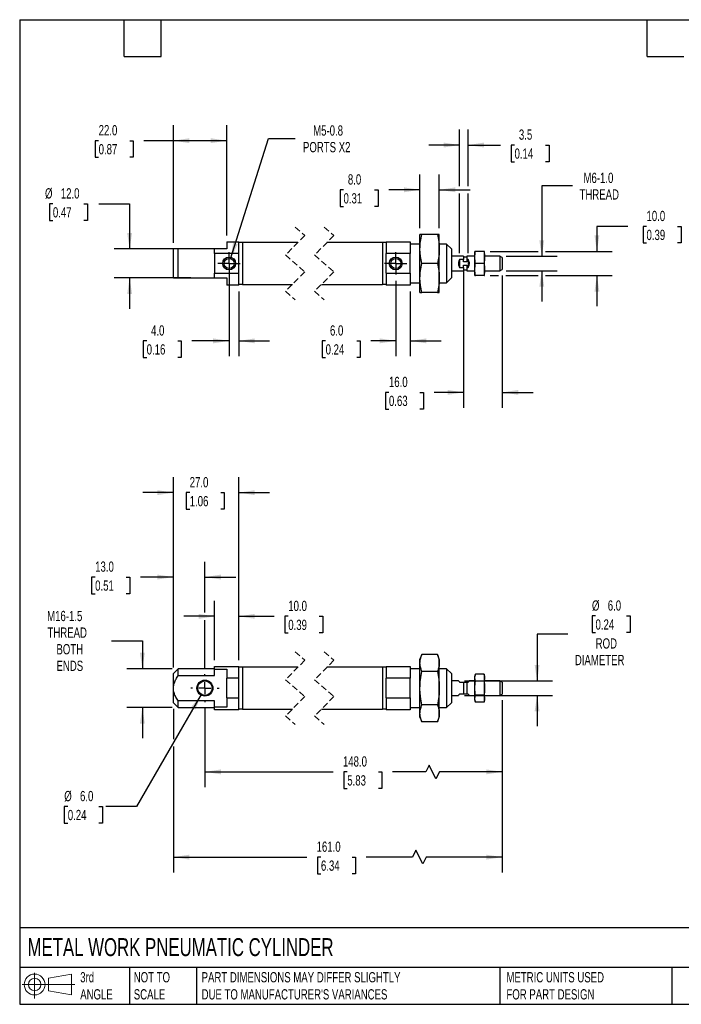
# Model space of a CAD drawing. Header units: millimetres. Extents: x 13 to 546, y 13 to 419.
# Tile 1 of 2: x 13 to 286, y 13 to 419. Entities that reach past the tile are written whole.
import ezdxf

# ---------------------------------------------------------------- set-up
doc = ezdxf.new("R2010")
doc.units = ezdxf.units.MM
doc.header["$LTSCALE"] = 2
for name, pattern in [('SLD-Center', [19.05, 15.24, -1.27, 1.27, -1.27]), ('SLD-Dashed', [1.905, 1.27, -0.635]), ('SLD-Solid', [0])]:
    doc.linetypes.add(name, pattern=pattern)
doc.layers.add('CENTER', color=40, linetype='SLD-Center')
doc.layers.add('SLD-DEFPOINTS', color=7, linetype='Continuous')
doc.layers.add('DIMENSIONS', color=140, linetype='SLD-Solid', lineweight=25)
doc.layers.add('TEXT', color=140, linetype='SLD-Solid', lineweight=25)
doc.styles.add('SLDTEXTSTYLE0', font='TXT', dxfattribs={"width": 0.7})
doc.dimstyles.new('SLDDIMSTYLE0', dxfattribs={"dimtxt": 4.316016, "dimasz": 6.604, "dimexe": 0, "dimexo": 0.0625, "dimgap": 1.079004, "dimtad": 0, "dimtih": 1, "dimtoh": 1, "dimdec": 1, "dimrnd": 1e-09, "dimzin": 4, "dimdsep": 46, "dimtxsty": 'SLDTEXTSTYLE0', "dimsah": 1, "dimcen": 0, "dimadec": 0, "dimazin": 1, "dimtfac": 1, "dimtdec": 1, "dimtofl": 0, "dimtmove": 0, "dimatfit": 3, "dimfxl": 0, "dimfrac": 2, "dimtolj": 1, "dimtzin": 12, "dimarcsym": 0})
doc.dimstyles.new('SLDDIMSTYLE1', dxfattribs={"dimtxt": 4.316016, "dimasz": 6.604, "dimexe": 0, "dimexo": 0.0625, "dimgap": 1.079004, "dimtad": 0, "dimtih": 1, "dimtoh": 1, "dimdec": 1, "dimrnd": 1e-09, "dimzin": 12, "dimdsep": 46, "dimtxsty": 'SLDTEXTSTYLE0', "dimsah": 1, "dimcen": 0.09, "dimadec": 0, "dimazin": 3, "dimtfac": 1, "dimtdec": 1, "dimtmove": 0, "dimatfit": 0, "dimfxl": 0, "dimfrac": 2, "dimtolj": 1, "dimtzin": 12, "dimarcsym": 0})
doc.dimstyles.new('SLDDIMSTYLE2', dxfattribs={"dimtxt": 4.316016, "dimasz": 6.604, "dimexe": 0, "dimexo": 0.0625, "dimgap": 1.079004, "dimtad": 0, "dimtih": 1, "dimtoh": 1, "dimdec": 1, "dimrnd": 1e-09, "dimzin": 4, "dimdsep": 46, "dimtxsty": 'SLDTEXTSTYLE0', "dimsah": 1, "dimcen": 0.09, "dimadec": 0, "dimazin": 1, "dimtfac": 1, "dimtdec": 1, "dimtmove": 0, "dimatfit": 0, "dimfxl": 0, "dimfrac": 2, "dimtolj": 1, "dimtzin": 12, "dimarcsym": 0})
doc.dimstyles.new('SLDDIMSTYLE3', dxfattribs={"dimtxt": 4.316016, "dimasz": 6.604, "dimexe": 0, "dimexo": 0.0625, "dimgap": 1.079004, "dimtad": 0, "dimtih": 1, "dimtoh": 1, "dimdec": 1, "dimrnd": 1e-09, "dimzin": 4, "dimdsep": 46, "dimtxsty": 'SLDTEXTSTYLE0', "dimsah": 1, "dimcen": 0.09, "dimadec": 0, "dimazin": 1, "dimtfac": 1, "dimtdec": 1, "dimtofl": 0, "dimtmove": 0, "dimatfit": 3, "dimfxl": 0, "dimfrac": 2, "dimtolj": 1, "dimtzin": 12, "dimarcsym": 0})
doc.dimstyles.new('SLDDIMSTYLE4', dxfattribs={"dimtxt": 4.316016, "dimasz": 6.604, "dimexe": 0, "dimexo": 0.0625, "dimgap": 1.079004, "dimtad": 0, "dimtih": 1, "dimtoh": 1, "dimdec": 1, "dimrnd": 1e-09, "dimzin": 12, "dimdsep": 46, "dimtxsty": 'SLDTEXTSTYLE0', "dimsah": 1, "dimcen": 0, "dimadec": 0, "dimazin": 3, "dimtfac": 1, "dimtdec": 1, "dimtofl": 0, "dimtmove": 0, "dimatfit": 3, "dimfxl": 0, "dimfrac": 2, "dimtolj": 1, "dimtzin": 12, "dimarcsym": 0})

# ---------------------------------------------------------------- blocks, each defined once
blk = doc.blocks.new('Block11')
at = {"color": 7, "linetype": 'SLD-Solid', "lineweight": 18}
for p, q in [((5.18, 10.62), (5.18, 0)), ((10.96, 8.33), (20.35, 10.06)), ((10.96, 3.19), (10.96, 8.33)), ((20.35, 10.06), (20.35, 1.46)), ((0, 5.76), (21.75, 5.76)), ((10.96, 3.19), (20.35, 1.46))]:
    blk.add_line(p, q, dxfattribs=at)
for radius in [4.3, 2.57]:
    blk.add_circle((5.18, 5.76), radius, dxfattribs=at)
blk = doc.blocks.new('Block12')
at = {"layer": 'SLD-DEFPOINTS'}
blk.add_blockref('Block11', (0, 0), dxfattribs=at)
blk = doc.blocks.new('_D')
at = {"layer": 'DIMENSIONS'}
for p, q in [((87.7, 140.59), (60.99, 94.34)), ((32.57, 94.34), (31.12, 94.34)), ((31.12, 94.34), (31.12, 87.48)), ((45.4, 94.34), (46.84, 94.34)), ((46.84, 94.34), (46.84, 87.48)), ((60.99, 94.34), (48.29, 94.34)), ((31.12, 87.48), (32.57, 87.48)), ((46.84, 87.48), (45.4, 87.48))]:
    blk.add_line(p, q, dxfattribs=at)
blk.add_solid([(87.7, 140.59), (83.51, 135.38), (85.27, 134.37)], dxfattribs=at)
at = {"layer": 'DIMENSIONS', "char_height": 4.233, "attachment_point": 1, "style": 'SLDTEXTSTYLE0'}
for s, insert in [('%%c', (31.11, 100.77)), ('6.0', (37.62, 100.77)), ('0.24', (32.57, 92.94))]:
    blk.add_mtext(s, dxfattribs=dict(at, insert=insert))
blk = doc.blocks.new('_D_1')
at = {"layer": 'DIMENSIONS'}
for p, q in [((50.66, 162.79), (63.36, 162.79)), ((63.36, 162.79), (63.36, 151.19)), ((75.66, 151.19), (57.01, 151.19)), ((75.66, 135.19), (57.01, 135.19)), ((63.36, 135.19), (63.36, 122.49))]:
    blk.add_line(p, q, dxfattribs=at)
for points in [[(63.36, 151.19), (64.38, 157.8), (62.35, 157.8)], [(63.36, 135.19), (62.35, 128.59), (64.38, 128.59)]]:
    blk.add_solid(points, dxfattribs=at)
at = {"layer": 'DIMENSIONS', "char_height": 4.233, "attachment_point": 1, "style": 'SLDTEXTSTYLE0'}
for s, insert in [('M16-1.5', (24.03, 175.1)), ('THREAD', (24.19, 168.24)), ('BOTH', (27.88, 161.38)), ('ENDS', (27.9, 154.52))]:
    blk.add_mtext(s, dxfattribs=dict(at, insert=insert))
blk = doc.blocks.new('_D_2')
at = {"layer": 'DIMENSIONS'}
for p, q in [((76.2, 151.73), (76.2, 195.4)), ((89.2, 174.36), (89.2, 195.4)), ((43.87, 189.05), (42.42, 189.05)), ((42.42, 189.05), (42.42, 182.19)), ((56.7, 189.05), (58.14, 189.05)), ((58.14, 189.05), (58.14, 182.19)), ((76.2, 189.05), (62.54, 189.05)), ((89.2, 189.05), (101.9, 189.05)), ((42.42, 182.19), (43.87, 182.19)), ((58.14, 182.19), (56.7, 182.19)), ((89.2, 151.57), (89.2, 171.31))]:
    blk.add_line(p, q, dxfattribs=at)
for points in [[(76.2, 189.05), (69.59, 190.06), (69.59, 188.03)], [(89.2, 189.05), (95.8, 188.03), (95.8, 190.06)]]:
    blk.add_solid(points, dxfattribs=at)
at = {"layer": 'DIMENSIONS', "char_height": 4.233, "attachment_point": 1, "style": 'SLDTEXTSTYLE0'}
for s, insert in [('13.0', (43.87, 195.47)), ('0.51', (43.87, 187.65))]:
    blk.add_mtext(s, dxfattribs=dict(at, insert=insert))
blk = doc.blocks.new('_D_3')
at = {"layer": 'DIMENSIONS'}
for p, q in [((93.2, 154.71), (93.2, 179.19)), ((103.2, 154.71), (103.2, 179.19)), ((93.2, 172.84), (80.5, 172.84)), ((103.2, 172.84), (117.76, 172.84)), ((123.61, 172.84), (122.16, 172.84)), ((122.16, 172.84), (122.16, 165.98)), ((136.44, 172.84), (137.89, 172.84)), ((137.89, 172.84), (137.89, 165.98)), ((122.16, 165.98), (123.61, 165.98)), ((137.89, 165.98), (136.44, 165.98))]:
    blk.add_line(p, q, dxfattribs=at)
for points in [[(93.2, 172.84), (86.59, 173.85), (86.59, 171.82)], [(103.2, 172.84), (109.8, 171.82), (109.8, 173.85)]]:
    blk.add_solid(points, dxfattribs=at)
at = {"layer": 'DIMENSIONS', "char_height": 4.233, "attachment_point": 1, "style": 'SLDTEXTSTYLE0'}
for s, insert in [('10.0', (123.61, 179.26)), ('0.39', (123.61, 171.43))]:
    blk.add_mtext(s, dxfattribs=dict(at, insert=insert))
blk = doc.blocks.new('_D_4')
at = {"layer": 'DIMENSIONS'}
for p, q in [((76.2, 151.73), (76.2, 230.24)), ((103.2, 154.71), (103.2, 230.24)), ((76.2, 223.89), (63.5, 223.89)), ((82.91, 223.89), (81.46, 223.89)), ((81.46, 223.89), (81.46, 217.04)), ((95.74, 223.89), (97.18, 223.89)), ((97.18, 223.89), (97.18, 217.04)), ((103.2, 223.89), (115.9, 223.89)), ((81.46, 217.04), (82.91, 217.04)), ((97.18, 217.04), (95.74, 217.04))]:
    blk.add_line(p, q, dxfattribs=at)
for points in [[(76.2, 223.89), (69.59, 224.91), (69.59, 222.88)], [(103.2, 223.89), (109.8, 222.88), (109.8, 224.91)]]:
    blk.add_solid(points, dxfattribs=at)
at = {"layer": 'DIMENSIONS', "char_height": 4.233, "attachment_point": 1, "style": 'SLDTEXTSTYLE0'}
for s, insert in [('27.0', (82.91, 230.32)), ('1.06', (82.91, 222.49))]:
    blk.add_mtext(s, dxfattribs=dict(at, insert=insert))
blk = doc.blocks.new('_D_5')
at = {"layer": 'DIMENSIONS'}
for p, q in [((211.99, 138.23), (211.99, 102.29)), ((89.2, 134.81), (89.2, 102.29)), ((181.78, 111.46), (180.37, 108.64)), ((184.6, 105.82), (181.78, 111.46)), ((89.2, 108.64), (142.13, 108.64)), ((147.98, 108.64), (146.53, 108.64)), ((146.53, 108.64), (146.53, 101.78)), ((160.81, 108.64), (162.26, 108.64)), ((162.26, 108.64), (162.26, 101.78)), ((180.37, 108.64), (166.65, 108.64)), ((186.02, 108.64), (184.6, 105.82)), ((211.99, 108.64), (186.02, 108.64)), ((146.53, 101.78), (147.98, 101.78)), ((162.26, 101.78), (160.81, 101.78))]:
    blk.add_line(p, q, dxfattribs=at)
for points in [[(89.2, 108.64), (95.8, 107.62), (95.8, 109.65)], [(211.99, 108.64), (205.39, 109.65), (205.39, 107.62)]]:
    blk.add_solid(points, dxfattribs=at)
at = {"layer": 'DIMENSIONS', "char_height": 4.233, "attachment_point": 1, "style": 'SLDTEXTSTYLE0'}
for s, insert in [('148.0', (146.19, 115.06)), ('5.83', (147.98, 107.24))]:
    blk.add_mtext(s, dxfattribs=dict(at, insert=insert))
blk = doc.blocks.new('_D_6')
at = {"layer": 'DIMENSIONS'}
for p, q in [((211.99, 138.23), (211.99, 67.1)), ((76.2, 134.65), (76.2, 122.2)), ((76.2, 119.15), (76.2, 67.1)), ((76.2, 73.45), (131.26, 73.45)), ((137.11, 73.45), (135.66, 73.45)), ((135.66, 73.45), (135.66, 66.59)), ((149.94, 73.45), (151.38, 73.45)), ((151.38, 73.45), (151.38, 66.59)), ((174.94, 73.45), (155.78, 73.45)), ((176.35, 76.27), (174.94, 73.45)), ((179.17, 70.63), (176.35, 76.27)), ((180.58, 73.45), (179.17, 70.63)), ((211.99, 73.45), (180.58, 73.45)), ((135.66, 66.59), (137.11, 66.59)), ((151.38, 66.59), (149.94, 66.59))]:
    blk.add_line(p, q, dxfattribs=at)
for points in [[(76.2, 73.45), (82.8, 72.43), (82.8, 74.46)], [(211.99, 73.45), (205.39, 74.46), (205.39, 72.43)]]:
    blk.add_solid(points, dxfattribs=at)
at = {"layer": 'DIMENSIONS', "char_height": 4.233, "attachment_point": 1, "style": 'SLDTEXTSTYLE0'}
for s, insert in [('161.0', (135.31, 79.87)), ('6.34', (137.11, 72.05))]:
    blk.add_mtext(s, dxfattribs=dict(at, insert=insert))
blk = doc.blocks.new('_D_7')
at = {"layer": 'DIMENSIONS'}
for p, q in [((250.5, 173), (249.05, 173)), ((249.05, 173), (249.05, 166.14)), ((263.32, 173), (264.77, 173)), ((264.77, 173), (264.77, 166.14)), ((239.07, 165.53), (226.37, 165.53)), ((226.37, 165.53), (226.37, 146.19)), ((249.05, 166.14), (250.5, 166.14)), ((264.77, 166.14), (263.32, 166.14)), ((196.45, 146.19), (232.72, 146.19)), ((196.45, 140.19), (232.72, 140.19)), ((226.37, 140.19), (226.37, 127.49))]:
    blk.add_line(p, q, dxfattribs=at)
for points in [[(226.37, 146.19), (227.38, 152.8), (225.35, 152.8)], [(226.37, 140.19), (225.35, 133.59), (227.38, 133.59)]]:
    blk.add_solid(points, dxfattribs=at)
at = {"layer": 'DIMENSIONS', "char_height": 4.233, "attachment_point": 1, "style": 'SLDTEXTSTYLE0'}
for s, insert in [('%%c', (249.03, 179.42)), ('6.0', (255.55, 179.42)), ('0.24', (250.5, 171.59)), ('ROD', (250.55, 163.77)), ('DIAMETER', (241.96, 156.91))]:
    blk.add_mtext(s, dxfattribs=dict(at, insert=insert))
blk = doc.blocks.new('SW_CENTERMARKSYMBOL_0')
at = {"layer": 'CENTER', "color": 0}
for p, q in [((0, 5.08), (0, 5.84)), ((-5.08, 0), (-5.84, 0)), ((0, 0), (-2.54, 0)), ((0, 0), (0, 2.54)), ((0, 0), (0, -2.54)), ((0, 0), (2.54, 0)), ((5.08, 0), (5.84, 0)), ((0, -5.08), (0, -5.84))]:
    blk.add_line(p, q, dxfattribs=at)
blk = doc.blocks.new('_D_9')
at = {"layer": 'DIMENSIONS'}
for p, q in [((26.42, 343.11), (24.97, 343.11)), ((24.97, 343.11), (24.97, 336.25)), ((39.25, 343.11), (40.7, 343.11)), ((40.7, 343.11), (40.7, 336.25)), ((45.4, 343.11), (58.1, 343.11)), ((58.1, 343.11), (58.1, 324.49)), ((24.97, 336.25), (26.42, 336.25)), ((40.7, 336.25), (39.25, 336.25)), ((83.36, 324.49), (51.75, 324.49)), ((83.36, 312.49), (51.75, 312.49)), ((58.1, 312.49), (58.1, 299.79))]:
    blk.add_line(p, q, dxfattribs=at)
for points in [[(58.1, 324.49), (59.12, 331.09), (57.09, 331.09)], [(58.1, 312.49), (57.09, 305.88), (59.12, 305.88)]]:
    blk.add_solid(points, dxfattribs=at)
at = {"layer": 'DIMENSIONS', "char_height": 4.233, "attachment_point": 1, "style": 'SLDTEXTSTYLE0'}
for s, insert in [('%%c', (23.16, 349.53)), ('12.0', (29.68, 349.53)), ('0.47', (26.42, 341.71))]:
    blk.add_mtext(s, dxfattribs=dict(at, insert=insert))
blk = doc.blocks.new('_D_10')
at = {"layer": 'DIMENSIONS'}
for p, q in [((76.2, 327.03), (76.2, 375.51)), ((98.2, 330), (98.2, 375.51)), ((45.31, 369.16), (43.86, 369.16)), ((43.86, 369.16), (43.86, 362.3)), ((58.14, 369.16), (59.59, 369.16)), ((59.59, 369.16), (59.59, 362.3)), ((76.2, 369.16), (63.99, 369.16)), ((98.2, 369.16), (76.2, 369.16)), ((43.86, 362.3), (45.31, 362.3)), ((59.59, 362.3), (58.14, 362.3))]:
    blk.add_line(p, q, dxfattribs=at)
for points in [[(76.2, 369.16), (82.8, 368.15), (82.8, 370.18)], [(98.2, 369.16), (91.59, 370.18), (91.59, 368.15)]]:
    blk.add_solid(points, dxfattribs=at)
at = {"layer": 'DIMENSIONS', "char_height": 4.233, "attachment_point": 1, "style": 'SLDTEXTSTYLE0'}
for s, insert in [('22.0', (45.31, 375.59)), ('0.87', (45.31, 367.76))]:
    blk.add_mtext(s, dxfattribs=dict(at, insert=insert))
blk = doc.blocks.new('_D_11')
at = {"layer": 'DIMENSIONS'}
for p, q in [((99.82, 320.46), (115.4, 370.02)), ((115.4, 370.02), (126.51, 370.02))]:
    blk.add_line(p, q, dxfattribs=at)
blk.add_solid([(99.82, 320.46), (102.77, 326.45), (100.83, 327.06)], dxfattribs=at)
at = {"layer": 'DIMENSIONS', "char_height": 4.233, "attachment_point": 1, "style": 'SLDTEXTSTYLE0'}
for s, insert in [('M5-0.8', (133.89, 375.48)), ('PORTS X2', (129.69, 368.62))]:
    blk.add_mtext(s, dxfattribs=dict(at, insert=insert))
blk = doc.blocks.new('_D_12')
at = {"layer": 'DIMENSIONS'}
for p, q in [((99.2, 315.95), (99.2, 280.18)), ((103.2, 306.97), (103.2, 280.18)), ((65.15, 286.53), (63.7, 286.53)), ((63.7, 286.53), (63.7, 279.67)), ((77.98, 286.53), (79.43, 286.53)), ((79.43, 286.53), (79.43, 279.67)), ((99.2, 286.53), (83.83, 286.53)), ((103.2, 286.53), (115.9, 286.53)), ((63.7, 279.67), (65.15, 279.67)), ((79.43, 279.67), (77.98, 279.67))]:
    blk.add_line(p, q, dxfattribs=at)
for points in [[(99.2, 286.53), (92.59, 287.55), (92.59, 285.52)], [(103.2, 286.53), (109.8, 285.52), (109.8, 287.55)]]:
    blk.add_solid(points, dxfattribs=at)
at = {"layer": 'DIMENSIONS', "char_height": 4.233, "attachment_point": 1, "style": 'SLDTEXTSTYLE0'}
for s, insert in [('4.0', (66.95, 292.96)), ('0.16', (65.15, 285.13))]:
    blk.add_mtext(s, dxfattribs=dict(at, insert=insert))
blk = doc.blocks.new('_D_13')
at = {"layer": 'DIMENSIONS'}
for p, q in [((167.99, 311.34), (167.99, 280.18)), ((173.99, 306.97), (173.99, 280.18)), ((139.04, 286.53), (137.59, 286.53)), ((137.59, 286.53), (137.59, 279.67)), ((151.87, 286.53), (153.32, 286.53)), ((153.32, 286.53), (153.32, 279.67)), ((167.99, 286.53), (157.71, 286.53)), ((173.99, 286.53), (186.69, 286.53)), ((137.59, 279.67), (139.04, 279.67)), ((153.32, 279.67), (151.87, 279.67))]:
    blk.add_line(p, q, dxfattribs=at)
for points in [[(167.99, 286.53), (161.39, 287.55), (161.39, 285.52)], [(173.99, 286.53), (180.6, 285.52), (180.6, 287.55)]]:
    blk.add_solid(points, dxfattribs=at)
at = {"layer": 'DIMENSIONS', "char_height": 4.233, "attachment_point": 1, "style": 'SLDTEXTSTYLE0'}
for s, insert in [('6.0', (140.84, 292.96)), ('0.24', (139.04, 285.13))]:
    blk.add_mtext(s, dxfattribs=dict(at, insert=insert))
blk = doc.blocks.new('_D_14')
at = {"layer": 'DIMENSIONS'}
for p, q in [((195.99, 316.66), (195.99, 258.92)), ((211.99, 313.52), (211.99, 258.92)), ((165.19, 265.27), (163.74, 265.27)), ((163.74, 265.27), (163.74, 258.41)), ((178.01, 265.27), (179.46, 265.27)), ((179.46, 265.27), (179.46, 258.41)), ((195.99, 265.27), (183.86, 265.27)), ((211.99, 265.27), (224.69, 265.27)), ((163.74, 258.41), (165.19, 258.41)), ((179.46, 258.41), (178.01, 258.41))]:
    blk.add_line(p, q, dxfattribs=at)
for points in [[(195.99, 265.27), (189.39, 266.29), (189.39, 264.26)], [(211.99, 265.27), (218.6, 264.26), (218.6, 266.29)]]:
    blk.add_solid(points, dxfattribs=at)
at = {"layer": 'DIMENSIONS', "char_height": 4.233, "attachment_point": 1, "style": 'SLDTEXTSTYLE0'}
for s, insert in [('16.0', (165.19, 271.7)), ('0.63', (165.19, 263.87))]:
    blk.add_mtext(s, dxfattribs=dict(at, insert=insert))
blk = doc.blocks.new('_D_15')
at = {"layer": 'DIMENSIONS'}
for p, q in [((263.77, 333.79), (251.07, 333.79)), ((251.07, 333.79), (251.07, 323.49)), ((271.55, 333.79), (270.1, 333.79)), ((270.1, 333.79), (270.1, 326.93)), ((284.38, 333.79), (285.83, 333.79)), ((285.83, 333.79), (285.83, 326.93)), ((270.1, 326.93), (271.55, 326.93)), ((285.83, 326.93), (284.38, 326.93)), ((207.02, 323.49), (226.77, 323.49)), ((229.82, 323.49), (257.42, 323.49)), ((207.02, 313.49), (210.47, 313.49)), ((213.52, 313.49), (226.77, 313.49)), ((229.82, 313.49), (257.42, 313.49)), ((251.07, 313.49), (251.07, 300.79))]:
    blk.add_line(p, q, dxfattribs=at)
for points in [[(251.07, 323.49), (252.09, 330.09), (250.06, 330.09)], [(251.07, 313.49), (250.06, 306.88), (252.09, 306.88)]]:
    blk.add_solid(points, dxfattribs=at)
at = {"layer": 'DIMENSIONS', "char_height": 4.233, "attachment_point": 1, "style": 'SLDTEXTSTYLE0'}
for s, insert in [('10.0', (271.55, 340.21)), ('0.39', (271.55, 332.39))]:
    blk.add_mtext(s, dxfattribs=dict(at, insert=insert))
blk = doc.blocks.new('_D_16')
at = {"layer": 'DIMENSIONS'}
for p, q in [((241, 350.49), (228.3, 350.49)), ((228.3, 350.49), (228.3, 321.49)), ((213.53, 321.49), (234.65, 321.49)), ((213.53, 315.49), (234.65, 315.49)), ((228.3, 315.49), (228.3, 302.79))]:
    blk.add_line(p, q, dxfattribs=at)
for points in [[(228.3, 321.49), (229.31, 328.09), (227.28, 328.09)], [(228.3, 315.49), (227.28, 308.88), (229.31, 308.88)]]:
    blk.add_solid(points, dxfattribs=at)
at = {"layer": 'DIMENSIONS', "char_height": 4.233, "attachment_point": 1, "style": 'SLDTEXTSTYLE0'}
for s, insert in [('M6-1.0', (245.53, 355.94)), ('THREAD', (243.89, 349.08))]:
    blk.add_mtext(s, dxfattribs=dict(at, insert=insert))
blk = doc.blocks.new('_D_17')
at = {"layer": 'DIMENSIONS'}
for p, q in [((194.39, 350.41), (194.39, 373.71)), ((197.89, 350.41), (197.89, 373.71)), ((194.39, 367.36), (181.69, 367.36)), ((197.89, 367.36), (211.21, 367.36)), ((217.06, 367.36), (215.61, 367.36)), ((215.61, 367.36), (215.61, 360.5)), ((229.89, 367.36), (231.34, 367.36)), ((231.34, 367.36), (231.34, 360.5)), ((215.61, 360.5), (217.06, 360.5)), ((231.34, 360.5), (229.89, 360.5)), ((194.39, 322.68), (194.39, 347.36)), ((197.89, 322.68), (197.89, 347.36))]:
    blk.add_line(p, q, dxfattribs=at)
for points in [[(194.39, 367.36), (187.79, 368.38), (187.79, 366.34)], [(197.89, 367.36), (204.5, 366.34), (204.5, 368.38)]]:
    blk.add_solid(points, dxfattribs=at)
at = {"layer": 'DIMENSIONS', "char_height": 4.233, "attachment_point": 1, "style": 'SLDTEXTSTYLE0'}
for s, insert in [('3.5', (218.86, 373.78)), ('0.14', (217.06, 365.96))]:
    blk.add_mtext(s, dxfattribs=dict(at, insert=insert))
blk = doc.blocks.new('_D_18')
at = {"layer": 'DIMENSIONS'}
for p, q in [((177.99, 333.03), (177.99, 355.23)), ((185.99, 333.03), (185.99, 355.23)), ((146.43, 348.88), (144.98, 348.88)), ((144.98, 348.88), (144.98, 342.02)), ((159.26, 348.88), (160.71, 348.88)), ((160.71, 348.88), (160.71, 342.02)), ((177.99, 348.88), (165.11, 348.88)), ((185.99, 348.88), (198.69, 348.88)), ((144.98, 342.02), (146.43, 342.02)), ((160.71, 342.02), (159.26, 342.02))]:
    blk.add_line(p, q, dxfattribs=at)
for points in [[(177.99, 348.88), (171.39, 349.9), (171.39, 347.87)], [(185.99, 348.88), (192.6, 347.87), (192.6, 349.9)]]:
    blk.add_solid(points, dxfattribs=at)
at = {"layer": 'DIMENSIONS', "char_height": 4.233, "attachment_point": 1, "style": 'SLDTEXTSTYLE0'}
for s, insert in [('8.0', (148.23, 355.3)), ('0.31', (146.43, 347.48))]:
    blk.add_mtext(s, dxfattribs=dict(at, insert=insert))
blk = doc.blocks.new('SW_CENTERMARKSYMBOL_1')
at = {"layer": 'CENTER', "color": 0}
for p, q in [((0, 2.54), (0, 4.61)), ((-2.54, 0), (-4.61, 0)), ((0, 0), (-2.54, 0)), ((0, 0), (0, 2.54)), ((0, 0), (0, -2.54)), ((0, 0), (2.54, 0)), ((2.54, 0), (4.61, 0)), ((0, -2.54), (0, -4.61))]:
    blk.add_line(p, q, dxfattribs=at)
blk = doc.blocks.new('SW_CENTERMARKSYMBOL_2')
at = {"layer": 'CENTER', "color": 0}
for p, q in [((0, 2.54), (0, 4.61)), ((-2.54, 0), (-4.61, 0)), ((0, 0), (-2.54, 0)), ((0, 0), (0, 2.54)), ((0, 0), (0, -2.54)), ((0, 0), (2.54, 0)), ((2.54, 0), (4.61, 0)), ((0, -2.54), (0, -4.61))]:
    blk.add_line(p, q, dxfattribs=at)

msp = doc.modelspace()

# ---------------------------------------------------------------- linework, layer by layer
at = {"color": 7, "linetype": 'SLD-Dashed', "lineweight": 18}
for p, q in [((126.45, 333.47), (130.45, 329.98)), ((138.45, 333.47), (142.45, 329.98)), ((130.45, 329.98), (122.45, 321.98)), ((142.45, 329.98), (134.45, 321.98)), ((122.45, 321.98), (130.45, 314.99)), ((134.45, 321.98), (142.45, 314.99)), ((130.45, 314.99), (122.45, 306.99)), ((142.45, 314.99), (134.45, 306.99)), ((122.45, 306.99), (126.45, 303.5)), ((134.45, 306.99), (138.45, 303.5)), ((130.45, 154.68), (122.45, 146.68)), ((126.45, 158.18), (130.45, 154.68)), ((142.45, 154.68), (134.45, 146.68)), ((138.45, 158.18), (142.45, 154.68)), ((122.45, 146.68), (130.45, 139.7)), ((134.45, 146.68), (142.45, 139.7)), ((130.45, 139.7), (122.45, 131.7)), ((142.45, 139.7), (134.45, 131.7)), ((122.45, 131.7), (126.45, 128.21)), ((134.45, 131.7), (138.45, 128.21))]:
    msp.add_line(p, q, dxfattribs=at)
for p, q in [((178.79, 330.49), (177.99, 330.49)), ((177.99, 324.49), (177.99, 330.49)), ((185.19, 330.49), (178.79, 330.49)), ((185.99, 330.49), (185.19, 330.49)), ((185.99, 324.49), (185.99, 330.49)), ((98.2, 327.46), (98.2, 324.49)), ((98.2, 327.46), (103.2, 327.46)), ((103.2, 322.54), (103.2, 327.46)), ((104.7, 327.09), (103.2, 327.09)), ((127.59, 327.12), (104.7, 327.12)), ((104.7, 327.12), (104.7, 309.85)), ((162.49, 327.12), (139.59, 327.12)), ((162.49, 327.12), (162.49, 309.85)), ((163.99, 327.09), (162.49, 327.09)), ((163.99, 327.46), (163.99, 322.54)), ((163.99, 327.46), (173.99, 327.46)), ((173.99, 327.46), (173.99, 322.54)), ((177.99, 326.49), (173.99, 326.49)), ((188.99, 326.49), (185.99, 326.49)), ((190.99, 324.49), (188.99, 326.49)), ((188.99, 326.49), (188.99, 310.49)), ((78.2, 324.49), (76.2, 324.49)), ((76.2, 312.49), (76.2, 324.49)), ((93.2, 324.49), (78.2, 324.49)), ((78.2, 312.49), (78.2, 324.49)), ((93.2, 322.54), (93.2, 324.49)), ((98.2, 324.49), (93.2, 324.49)), ((103.2, 322.54), (93.2, 322.54)), ((93.2, 322.54), (93.2, 314.43)), ((103.2, 314.43), (103.2, 322.54)), ((173.99, 322.54), (163.99, 322.54)), ((163.99, 314.43), (163.99, 322.54)), ((173.99, 314.43), (173.99, 322.54)), ((177.99, 312.49), (177.99, 324.49)), ((185.99, 312.49), (185.99, 324.49)), ((190.99, 324.49), (190.99, 312.49)), ((195.99, 321.49), (190.99, 321.49)), ((195.99, 321.49), (195.99, 320.14)), ((197.39, 321.09), (195.99, 321.09)), ((200.69, 321.49), (197.39, 321.49)), ((197.39, 321.49), (197.39, 320.14)), ((200.9, 323.49), (200.69, 323.49)), ((200.69, 320.99), (200.69, 323.49)), ((204.48, 323.49), (200.9, 323.49)), ((204.69, 323.49), (204.48, 323.49)), ((204.69, 320.99), (204.69, 323.49)), ((210.99, 321.49), (204.69, 321.49)), ((211.99, 320.91), (210.99, 321.49)), ((210.99, 321.49), (210.99, 315.49)), ((185.19, 318.49), (178.79, 318.49)), ((195.99, 320.14), (194.39, 320.14)), ((194.39, 320.14), (194.39, 316.83)), ((195.99, 319.2), (195.99, 320.14)), ((197.39, 319.2), (195.99, 319.2)), ((195.99, 317.77), (197.39, 317.77)), ((195.99, 316.83), (195.99, 317.77)), ((197.89, 320.14), (197.39, 320.14)), ((197.39, 320.14), (197.39, 319.2)), ((197.39, 317.77), (197.39, 316.83)), ((197.89, 320.14), (197.89, 316.83)), ((200.69, 315.99), (200.69, 320.99)), ((204.48, 318.49), (200.9, 318.49)), ((204.69, 315.99), (204.69, 320.99)), ((211.99, 320.91), (211.99, 316.06)), ((93.2, 314.43), (103.2, 314.43)), ((93.2, 312.49), (93.2, 314.43)), ((103.2, 309.51), (103.2, 314.43)), ((163.99, 314.43), (173.99, 314.43)), ((163.99, 314.43), (163.99, 309.51)), ((173.99, 314.43), (173.99, 309.51)), ((190.99, 315.49), (195.99, 315.49)), ((194.39, 316.83), (195.99, 316.83)), ((195.99, 316.83), (195.99, 315.49)), ((195.99, 315.89), (197.39, 315.89)), ((197.39, 316.83), (197.89, 316.83)), ((197.39, 316.83), (197.39, 315.49)), ((197.39, 315.49), (200.69, 315.49)), ((200.69, 313.49), (200.69, 315.99)), ((200.69, 313.49), (200.9, 313.49)), ((204.48, 313.49), (200.9, 313.49)), ((204.48, 313.49), (204.69, 313.49)), ((204.69, 313.49), (204.69, 315.99)), ((204.69, 315.49), (210.99, 315.49)), ((210.99, 315.49), (211.99, 316.06)), ((76.2, 312.49), (78.2, 312.49)), ((78.2, 312.49), (93.2, 312.49)), ((93.2, 312.49), (98.2, 312.49)), ((98.2, 312.49), (98.2, 309.51)), ((103.2, 309.51), (98.2, 309.51)), ((103.2, 309.89), (104.7, 309.89)), ((104.7, 309.85), (125.31, 309.85)), ((137.31, 309.85), (162.49, 309.85)), ((162.49, 309.89), (163.99, 309.89)), ((173.99, 309.51), (163.99, 309.51)), ((173.99, 310.49), (177.99, 310.49)), ((177.99, 306.49), (177.99, 312.49)), ((185.99, 306.49), (185.99, 312.49)), ((185.99, 310.49), (188.99, 310.49)), ((188.99, 310.49), (190.99, 312.49)), ((177.99, 306.49), (178.79, 306.49)), ((185.19, 306.49), (178.79, 306.49)), ((185.19, 306.49), (185.99, 306.49)), ((178.79, 157.05), (177.99, 155.19)), ((177.99, 153.58), (177.99, 155.19)), ((185.19, 157.05), (178.79, 157.05)), ((185.99, 155.19), (185.19, 157.05)), ((185.99, 153.58), (185.99, 155.19)), ((78.2, 151.19), (76.2, 149.19)), ((93.2, 151.19), (78.2, 151.19)), ((78.2, 148.48), (78.2, 151.19)), ((93.2, 151), (93.2, 152.17)), ((93.2, 152.17), (103.2, 152.17)), ((93.2, 151), (98.2, 151)), ((93.2, 148.48), (93.2, 151)), ((98.2, 151), (98.2, 147.25)), ((103.2, 147.25), (103.2, 152.17)), ((104.7, 151.79), (103.2, 151.79)), ((127.59, 151.83), (104.7, 151.83)), ((104.7, 151.83), (104.7, 134.56)), ((162.49, 151.83), (139.59, 151.83)), ((162.49, 151.83), (162.49, 134.56)), ((163.99, 151.79), (162.49, 151.79)), ((163.99, 152.17), (173.99, 152.17)), ((163.99, 152.17), (163.99, 147.25)), ((173.99, 152.17), (173.99, 147.25)), ((177.99, 151.19), (173.99, 151.19)), ((177.99, 143.19), (177.99, 153.58)), ((185.99, 143.19), (185.99, 153.58)), ((188.99, 151.19), (185.99, 151.19)), ((190.99, 149.19), (188.99, 151.19)), ((188.99, 151.19), (188.99, 135.19)), ((76.2, 143.19), (76.2, 149.19)), ((78.2, 148.48), (93.2, 148.48)), ((103.2, 147.25), (98.2, 147.25)), ((98.2, 139.13), (98.2, 147.25)), ((103.2, 139.13), (103.2, 147.25)), ((173.99, 147.25), (163.99, 147.25)), ((163.99, 139.13), (163.99, 147.25)), ((173.99, 139.13), (173.99, 147.25)), ((185.19, 150.12), (178.79, 150.12)), ((190.99, 149.19), (190.99, 137.19)), ((200.9, 148.97), (200.69, 148.19)), ((200.69, 147.52), (200.69, 148.19)), ((200.69, 143.19), (200.69, 147.52)), ((204.48, 148.97), (200.9, 148.97)), ((204.69, 148.19), (204.48, 148.97)), ((204.69, 147.52), (204.69, 148.19)), ((204.69, 143.19), (204.69, 147.52)), ((76.2, 137.19), (76.2, 143.19)), ((177.99, 132.8), (177.99, 143.19)), ((185.99, 132.8), (185.99, 143.19)), ((193.91, 146.19), (190.99, 146.19)), ((194.39, 145.69), (195.99, 145.69)), ((195.99, 145.69), (195.99, 140.69)), ((195.99, 145.69), (197.39, 145.69)), ((197.39, 145.69), (197.89, 145.69)), ((197.39, 145.69), (197.39, 140.69)), ((200.69, 146.19), (198.38, 146.19)), ((200.69, 138.86), (200.69, 143.19)), ((204.48, 146.08), (200.9, 146.08)), ((210.99, 146.19), (204.69, 146.19)), ((204.69, 138.86), (204.69, 143.19)), ((211.99, 145.61), (210.99, 146.19)), ((210.99, 146.19), (210.99, 140.19)), ((211.99, 145.61), (211.99, 140.77)), ((98.2, 139.13), (103.2, 139.13)), ((98.2, 139.13), (98.2, 135.38)), ((103.2, 134.22), (103.2, 139.13)), ((163.99, 139.13), (173.99, 139.13)), ((163.99, 139.13), (163.99, 134.22)), ((173.99, 139.13), (173.99, 134.22)), ((190.99, 140.19), (193.91, 140.19)), ((195.99, 140.69), (194.39, 140.69)), ((197.39, 140.69), (195.99, 140.69)), ((197.89, 140.69), (197.39, 140.69)), ((198.38, 140.19), (200.69, 140.19)), ((200.69, 138.19), (200.69, 138.86)), ((200.69, 138.19), (200.9, 137.42)), ((204.48, 140.31), (200.9, 140.31)), ((204.48, 137.42), (204.69, 138.19)), ((204.69, 140.19), (210.99, 140.19)), ((204.69, 138.19), (204.69, 138.86)), ((210.99, 140.19), (211.99, 140.77)), ((76.2, 137.19), (78.2, 135.19)), ((78.2, 135.19), (78.2, 137.9)), ((93.2, 137.9), (78.2, 137.9)), ((78.2, 135.19), (93.2, 135.19)), ((93.2, 135.38), (93.2, 137.9)), ((93.2, 134.22), (93.2, 135.38)), ((98.2, 135.38), (93.2, 135.38)), ((103.2, 134.22), (93.2, 134.22)), ((103.2, 134.59), (104.7, 134.59)), ((104.7, 134.56), (125.31, 134.56)), ((137.31, 134.56), (162.49, 134.56)), ((162.49, 134.59), (163.99, 134.59)), ((173.99, 134.22), (163.99, 134.22)), ((173.99, 135.19), (177.99, 135.19)), ((185.19, 136.26), (178.79, 136.26)), ((185.99, 135.19), (188.99, 135.19)), ((188.99, 135.19), (190.99, 137.19)), ((204.48, 137.42), (200.9, 137.42)), ((177.99, 131.19), (177.99, 132.8)), ((177.99, 131.19), (178.79, 129.34)), ((185.19, 129.34), (185.99, 131.19)), ((185.99, 131.19), (185.99, 132.8)), ((185.19, 129.34), (178.79, 129.34))]:
    msp.add_line(p, q)
at = {"flags": 128}
for points in [[(197.89, 145.69), (198.19, 145.99), (198.36, 146.16), (198.38, 146.18)], [(194.39, 140.69), (194.1, 140.4), (193.93, 140.23), (193.91, 140.21)]]:
    msp.add_lwpolyline(points, dxfattribs=at)
for centre, radius in [((99.2, 318.49), 2.65), ((167.99, 318.49), 2.65), ((99.2, 318.49), 2.07), ((167.99, 318.49), 2.07), ((89.2, 143.19), 3.3), ((89.2, 143.19), 3)]:
    msp.add_circle(centre, radius)
for points, knots in [([(177.99, 324.49), (178.03, 325.49), (178.11, 327.51), (178.56, 329.49), (178.79, 330.49)], [0, 0, 0, 0, 0.495892, 1, 1, 1, 1]), ([(185.19, 330.49), (185.41, 329.5), (185.74, 328.02), (185.96, 326.01), (185.98, 324.99), (185.99, 324.49)], [0, 0, 0, 0, 0.498251, 0.74929, 1, 1, 1, 1]), ([(178.79, 318.49), (178.57, 319.47), (178.24, 320.95), (178.03, 322.96), (178, 323.98), (177.99, 324.49)], [0, 0, 0, 0, 0.498251, 0.74929, 1, 1, 1, 1]), ([(185.99, 324.49), (185.95, 323.48), (185.87, 321.46), (185.42, 319.48), (185.19, 318.49)], [0, 0, 0, 0, 0.495893, 1, 1, 1, 1]), ([(200.69, 320.99), (200.7, 321.4), (200.72, 322.24), (200.84, 323.07), (200.9, 323.49)], [0, 0, 0, 0, 0.498391, 1, 1, 1, 1]), ([(204.48, 323.49), (204.54, 323.07), (204.66, 322.24), (204.68, 321.41), (204.69, 320.99)], [0, 0, 0, 0, 0.499363, 1, 1, 1, 1]), ([(177.99, 312.49), (178.03, 313.49), (178.11, 315.51), (178.56, 317.49), (178.79, 318.49)], [0, 0, 0, 0, 0.495893, 1, 1, 1, 1]), ([(185.19, 318.49), (185.41, 317.5), (185.74, 316.02), (185.96, 314.01), (185.98, 312.99), (185.99, 312.49)], [0, 0, 0, 0, 0.498251, 0.74929, 1, 1, 1, 1]), ([(194.39, 320.14), (194.29, 319.96), (194.07, 319.58), (193.9, 318.94), (193.87, 318.23), (194.02, 317.5), (194.27, 317.05), (194.39, 316.83)], [0, 0, 0, 0, 0.181234, 0.369975, 0.561932, 0.785658, 1, 1, 1, 1]), ([(197.89, 316.83), (198, 317.01), (198.22, 317.39), (198.38, 318.03), (198.41, 318.74), (198.27, 319.48), (198.02, 319.92), (197.89, 320.14)], [0, 0, 0, 0, 0.181234, 0.369976, 0.561932, 0.785658, 1, 1, 1, 1]), ([(200.9, 318.49), (200.84, 318.9), (200.72, 319.73), (200.7, 320.57), (200.69, 320.99)], [0, 0, 0, 0, 0.499364, 1, 1, 1, 1]), ([(200.69, 315.99), (200.7, 316.4), (200.72, 317.24), (200.84, 318.07), (200.9, 318.49)], [0, 0, 0, 0, 0.498391, 1, 1, 1, 1]), ([(204.69, 320.99), (204.68, 320.57), (204.66, 319.73), (204.54, 318.9), (204.48, 318.49)], [0, 0, 0, 0, 0.498391, 1, 1, 1, 1]), ([(204.48, 318.49), (204.54, 318.07), (204.66, 317.24), (204.68, 316.41), (204.69, 315.99)], [0, 0, 0, 0, 0.499363, 1, 1, 1, 1]), ([(200.9, 313.49), (200.84, 313.9), (200.72, 314.73), (200.7, 315.57), (200.69, 315.99)], [0, 0, 0, 0, 0.4993636, 1, 1, 1, 1]), ([(204.69, 315.99), (204.68, 315.57), (204.66, 314.73), (204.54, 313.9), (204.48, 313.49)], [0, 0, 0, 0, 0.498391, 1, 1, 1, 1]), ([(178.79, 306.49), (178.57, 307.47), (178.24, 308.95), (178.03, 310.96), (178, 311.98), (177.99, 312.49)], [0, 0, 0, 0, 0.498251, 0.74929, 1, 1, 1, 1]), ([(185.99, 312.49), (185.95, 311.48), (185.87, 309.46), (185.42, 307.48), (185.19, 306.49)], [0, 0, 0, 0, 0.495892, 1, 1, 1, 1]), ([(177.99, 153.58), (178.03, 154.17), (178.12, 155.36), (178.56, 156.48), (178.79, 157.05)], [0, 0, 0, 0, 0.488175, 1, 1, 1, 1]), ([(185.19, 157.05), (185.41, 156.48), (185.74, 155.64), (185.96, 154.47), (185.98, 153.88), (185.99, 153.58)], [0, 0, 0, 0, 0.505709, 0.754212, 1, 1, 1, 1]), ([(178.79, 150.12), (178.57, 150.68), (178.25, 151.52), (178.03, 152.7), (178, 153.29), (177.99, 153.58)], [0, 0, 0, 0, 0.50571, 0.754213, 1, 1, 1, 1]), ([(185.99, 153.58), (185.95, 153), (185.86, 151.8), (185.42, 150.69), (185.19, 150.12)], [0, 0, 0, 0, 0.488175, 1, 1, 1, 1]), ([(76.2, 143.19), (76.22, 143.55), (76.25, 144.28), (76.61, 145.56), (77.24, 146.98), (77.88, 147.98), (78.2, 148.48)], [0, 0, 0, 0, 0.188179, 0.381785, 0.687892, 1, 1, 1, 1]), ([(177.99, 143.19), (178.03, 144.35), (178.11, 146.68), (178.56, 148.97), (178.79, 150.12)], [0, 0, 0, 0, 0.496903, 1, 1, 1, 1]), ([(185.19, 150.12), (185.41, 148.98), (185.74, 147.27), (185.96, 144.95), (185.98, 143.78), (185.99, 143.19)], [0, 0, 0, 0, 0.497273, 0.7486474, 1, 1, 1, 1]), ([(200.69, 147.52), (200.7, 147.76), (200.72, 148.25), (200.84, 148.73), (200.9, 148.97)], [0, 0, 0, 0, 0.495252, 1, 1, 1, 1]), ([(200.9, 146.08), (200.84, 146.32), (200.72, 146.79), (200.7, 147.28), (200.69, 147.52)], [0, 0, 0, 0, 0.5025083, 1, 1, 1, 1]), ([(204.48, 148.97), (204.54, 148.73), (204.66, 148.25), (204.68, 147.77), (204.69, 147.52)], [0, 0, 0, 0, 0.502508, 1, 1, 1, 1]), ([(204.69, 147.52), (204.68, 147.28), (204.66, 146.79), (204.54, 146.32), (204.48, 146.08)], [0, 0, 0, 0, 0.495252, 1, 1, 1, 1]), ([(78.2, 137.9), (77.86, 138.43), (77.19, 139.49), (76.56, 140.94), (76.24, 142.2), (76.21, 142.86), (76.2, 143.19)], [0, 0, 0, 0, 0.324974, 0.655227, 0.825754, 1, 1, 1, 1]), ([(178.79, 136.26), (178.57, 137.4), (178.24, 139.11), (178.03, 141.44), (178, 142.61), (177.99, 143.19)], [0, 0, 0, 0, 0.497273, 0.7486474, 1, 1, 1, 1]), ([(185.99, 143.19), (185.95, 142.03), (185.87, 139.7), (185.42, 137.42), (185.19, 136.26)], [0, 0, 0, 0, 0.496903, 1, 1, 1, 1]), ([(193.91, 146.18), (193.91, 146.18), (193.85, 146.24), (194.21, 145.87), (194.32, 145.76), (194.39, 145.69)], [0, 0, 0, 0, 0.017302, 0.333718, 1, 1, 1, 1]), ([(200.69, 143.19), (200.7, 143.67), (200.72, 144.64), (200.84, 145.6), (200.9, 146.08)], [0, 0, 0, 0, 0.498791, 1, 1, 1, 1]), ([(200.9, 140.31), (200.84, 140.78), (200.72, 141.74), (200.7, 142.71), (200.69, 143.19)], [0, 0, 0, 0, 0.498963, 1, 1, 1, 1]), ([(204.48, 146.08), (204.54, 145.6), (204.66, 144.64), (204.68, 143.68), (204.69, 143.19)], [0, 0, 0, 0, 0.498963, 1, 1, 1, 1]), ([(204.69, 143.19), (204.68, 142.71), (204.66, 141.74), (204.54, 140.79), (204.48, 140.31)], [0, 0, 0, 0, 0.498791, 1, 1, 1, 1]), ([(198.38, 140.21), (198.38, 140.21), (198.44, 140.15), (198.07, 140.51), (197.96, 140.62), (197.89, 140.69)], [0, 0, 0, 0, 0.017302, 0.333718, 1, 1, 1, 1]), ([(200.69, 138.86), (200.7, 139.1), (200.72, 139.59), (200.84, 140.07), (200.9, 140.31)], [0, 0, 0, 0, 0.495252, 1, 1, 1, 1]), ([(200.9, 137.42), (200.84, 137.66), (200.72, 138.13), (200.7, 138.62), (200.69, 138.86)], [0, 0, 0, 0, 0.5025084, 1, 1, 1, 1]), ([(204.48, 140.31), (204.54, 140.07), (204.66, 139.59), (204.68, 139.1), (204.69, 138.86)], [0, 0, 0, 0, 0.502508, 1, 1, 1, 1]), ([(204.69, 138.86), (204.68, 138.62), (204.66, 138.13), (204.54, 137.66), (204.48, 137.42)], [0, 0, 0, 0, 0.495252, 1, 1, 1, 1]), ([(177.99, 132.8), (178.03, 133.38), (178.12, 134.58), (178.56, 135.69), (178.79, 136.26)], [0, 0, 0, 0, 0.488175, 1, 1, 1, 1]), ([(185.19, 136.26), (185.41, 135.7), (185.74, 134.86), (185.96, 133.68), (185.98, 133.09), (185.99, 132.8)], [0, 0, 0, 0, 0.50571, 0.754213, 1, 1, 1, 1]), ([(178.79, 129.34), (178.57, 129.9), (178.25, 130.74), (178.03, 131.92), (178, 132.51), (177.99, 132.8)], [0, 0, 0, 0, 0.505709, 0.754212, 1, 1, 1, 1]), ([(185.99, 132.8), (185.95, 132.22), (185.86, 131.02), (185.42, 129.91), (185.19, 129.34)], [0, 0, 0, 0, 0.488175, 1, 1, 1, 1])]:
    msp.add_open_spline(points, degree=3, knots=knots)
at = {"layer": 'TEXT'}
for p, q in [((12.7, 419.1), (546.1, 419.1)), ((12.7, 419.1), (12.7, 12.7)), ((55.88, 403.86), (55.88, 419.1)), ((71.12, 403.86), (71.12, 419.1)), ((271.78, 403.86), (271.78, 419.1)), ((55.88, 403.86), (71.12, 403.86)), ((271.78, 403.86), (287.02, 403.86)), ((546.1, 44.25), (12.7, 44.25)), ((546.1, 27.94), (12.7, 27.94)), ((58.09, 27.94), (58.09, 12.7)), ((85.67, 27.94), (85.67, 12.7)), ((210.97, 27.94), (210.97, 12.7)), ((282, 27.94), (282, 12.7)), ((12.7, 12.7), (546.1, 12.7))]:
    msp.add_line(p, q, dxfattribs=at)

# ---------------------------------------------------------------- block references
at = {"layer": 'CENTER'}
for name, p in [('SW_CENTERMARKSYMBOL_1', (99.2, 318.49)), ('SW_CENTERMARKSYMBOL_2', (167.99, 318.49)), ('SW_CENTERMARKSYMBOL_0', (89.2, 143.19))]:
    msp.add_blockref(name, p, dxfattribs=at)
at = {"layer": 'SLD-DEFPOINTS'}
msp.add_blockref('Block12', (13.68, 15.11), dxfattribs=at)

# ---------------------------------------------------------------- texts
at = {"layer": 'TEXT', "attachment_point": 1, "style": 'SLDTEXTSTYLE0'}
for s, insert, char_height in [('METAL WORK PNEUMATIC CYLINDER', (15.93, 40.01), 7.4083), ('3rd^JANGLE', (37.7, 25.99), 4.233), ('NOT TO^JSCALE', (59.81, 25.99), 4.2333), ("PART DIMENSIONS MAY DIFFER SLIGHTLY ^JDUE TO MANUFACTURER'S VARIANCES", (87.83, 25.99), 4.2333), ('METRIC UNITS USED ^JFOR PART DESIGN', (213.71, 25.99), 4.2333)]:
    msp.add_mtext(s, dxfattribs=dict(at, insert=insert, char_height=char_height))

# ---------------------------------------------------------------- dimensions: what is measured, and where the dimension line sits
at = {"layer": 'DIMENSIONS'}
for base, p1, p2, dimstyle, picture, middle in [((98.2, 369.16), (76.2, 324.49), (98.2, 327.46), 'SLDDIMSTYLE3', '_D_10', (51.73, 369.16)), ((197.89, 367.36), (194.39, 320.14), (197.89, 320.14), 'SLDDIMSTYLE1', '_D_17', (223.47, 367.36)), ((185.99, 348.88), (177.99, 330.49), (185.99, 330.49), 'SLDDIMSTYLE2', '_D_18', (152.85, 348.88)), ((103.2, 286.53), (99.2, 318.49), (103.2, 309.51), 'SLDDIMSTYLE2', '_D_12', (71.57, 286.53)), ((195.99, 265.27), (211.99, 316.06), (195.99, 319.2), 'SLDDIMSTYLE2', '_D_14', (171.6, 265.27)), ((173.99, 286.53), (167.99, 313.88), (173.99, 309.51), 'SLDDIMSTYLE2', '_D_13', (145.45, 286.53)), ((76.2, 223.89), (103.2, 152.17), (76.2, 149.19), 'SLDDIMSTYLE2', '_D_4', (89.32, 223.89)), ((89.2, 189.05), (76.2, 149.19), (89.2, 149.03), 'SLDDIMSTYLE2', '_D_2', (50.28, 189.05)), ((103.2, 172.84), (93.2, 152.17), (103.2, 152.17), 'SLDDIMSTYLE2', '_D_3', (130.02, 172.84))]:
    dim = msp.add_linear_dim(base=base, p1=p1, p2=p2, dimstyle=dimstyle, dxfattribs=at)
    dim.commit()
    dim.dimension.update_dxf_attribs({"geometry": picture, "text_midpoint": middle, "dimtype": 160})
dim = msp.add_diameter_dim_2p(p1=(98.58, 316.51), p2=(99.82, 320.46), text='M5-0.8\\PPORTS X2', dimstyle='SLDDIMSTYLE4', override={"dimpost": '<>'}, dxfattribs=at)
dim.commit()
dim.dimension.update_dxf_attribs({"geometry": '_D_11', "text_midpoint": (143.96, 370.02), "dimtype": 163})
for base, p1, p2, angle, text, dimstyle, picture, middle in [((228.3, 315.49), (210.99, 321.49), (210.99, 315.49), 90, 'M6-1.0\\PTHREAD', 'SLDDIMSTYLE1', '_D_16', (228.3, 350.49)), ((58.1, 324.49), (85.9, 312.49), (85.9, 324.49), 90, '%%c<>', 'SLDDIMSTYLE2', '_D_9', (58.1, 343.11)), ((226.37, 140.19), (193.91, 146.19), (193.91, 140.19), 90, '%%c<>\\PROD\\PDIAMETER', 'SLDDIMSTYLE2', '_D_7', (226.37, 165.53)), ((63.36, 135.19), (78.2, 151.19), (78.2, 135.19), 90, 'M16-1.5\\PTHREAD\\PBOTH\\PENDS', 'SLDDIMSTYLE1', '_D_1', (63.36, 162.79)), ((211.99, 73.45), (76.2, 137.19), (211.99, 140.77), 0, '161.0', 'SLDDIMSTYLE3', '_D_6', (143.52, 73.45))]:
    dim = msp.add_linear_dim(base=base, p1=p1, p2=p2, angle=angle, text=text, dimstyle=dimstyle, dxfattribs=at)
    dim.commit()
    dim.dimension.update_dxf_attribs({"geometry": picture, "text_midpoint": middle, "dimtype": 160})
dim = msp.add_linear_dim(base=(251.07, 313.49), p1=(204.48, 323.49), p2=(204.48, 313.49), angle=90, dimstyle='SLDDIMSTYLE2', dxfattribs=at)
dim.commit()
dim.dimension.update_dxf_attribs({"geometry": '_D_15', "text_midpoint": (251.07, 333.79), "dimtype": 160})
dim = msp.add_diameter_dim_2p(p1=(90.7, 145.79), p2=(87.7, 140.59), dimstyle='SLDDIMSTYLE0', dxfattribs=at)
dim.commit()
dim.dimension.update_dxf_attribs({"geometry": '_D', "text_midpoint": (38.98, 94.34), "dimtype": 163})
dim = msp.add_linear_dim(base=(211.99, 108.64), p1=(89.2, 137.35), p2=(211.99, 140.77), text='148.0', dimstyle='SLDDIMSTYLE3', dxfattribs=at)
dim.commit()
dim.dimension.update_dxf_attribs({"geometry": '_D_5', "text_midpoint": (154.39, 108.64), "dimtype": 160})

doc.saveas('drawing.dxf')
